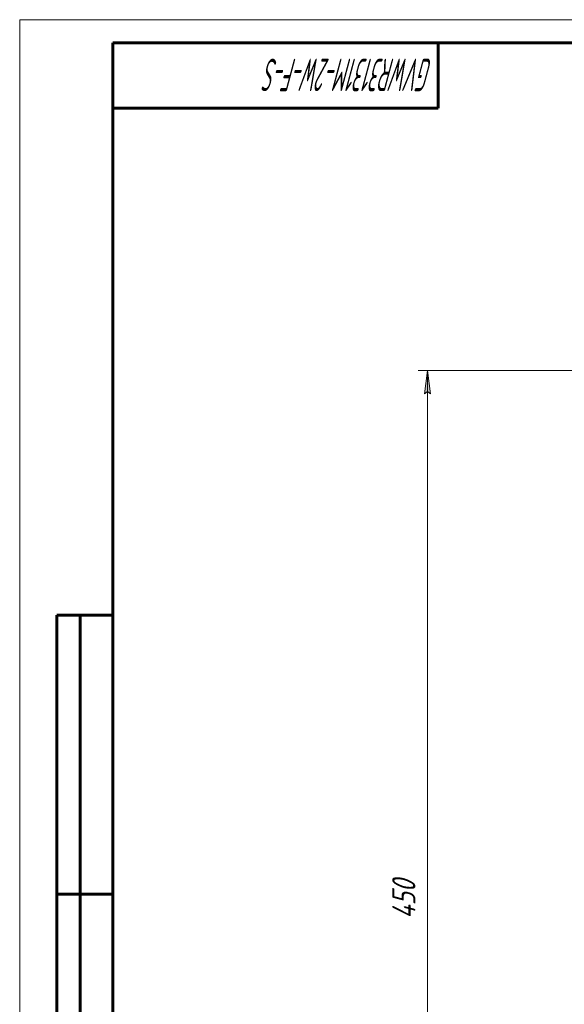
# Model space of a CAD drawing. Header units: millimetres. Extents: x 0 to 594, y 0 to 420.
# Tile 2 of 9: x 0 to 117, y 208 to 420. Entities that reach past the tile are written whole.
import ezdxf

# ---------------------------------------------------------------- set-up
doc = ezdxf.new("R2010")
doc.units = ezdxf.units.MM
doc.linetypes.add('K5LT_BASIC', pattern=[0])
doc.linetypes.add('K5LT_THIN', pattern=[0])
doc.layers.add('Системный слой', color=7, linetype='Continuous')
doc.layers.add('Системный слой (1)', color=7, linetype='Continuous', true_color=0x6c6c6c)
doc.styles.add('KDIMTEXTSTYLE', font='GOST_AU.SHX', dxfattribs={"width": 0.96, "oblique": 15, "height": 5})
doc.styles.add('KTEXTSTYLE', font='GOST_AU.SHX', dxfattribs={"width": 0.56, "height": 5})
doc.dimstyles.new('KDIMSTYLE (0.50)', dxfattribs={"dimtxt": 5, "dimasz": 1, "dimexe": 2, "dimexo": 0, "dimgap": 1, "dimtad": 1, "dimlfac": 2, "dimtxsty": 'KDIMTEXTSTYLE', "dimsah": 1, "dimcen": 0, "dimdle": 1, "dimadec": 0, "dimazin": 0, "dimtfac": 0.667, "dimtmove": 0, "dimatfit": 3, "dimfxl": 1, "dimtvp": 1, "dimtolj": 1, "dimtzin": 0, "dimarcsym": 0})

# ---------------------------------------------------------------- blocks, each defined once
blk = doc.blocks.new('D0')
at = {"layer": 'Системный слой (1)'}
for points in [[(88.35, 339.58), (87.7, 344.58), (87.04, 339.58), (87.7, 340.08)], [(87.7, 119.58), (88.35, 124.58), (87.7, 124.08), (87.04, 124.58)]]:
    blk.add_hatch(color=7, dxfattribs=at).paths.add_polyline_path(points)
at = {"layer": 'Системный слой (1)', "color": 7, "linetype": 'K5LT_THIN', "lineweight": 18, "true_color": 0xffffff}
for p, q in [((181.59, 344.58), (85.7, 344.58)), ((87.04, 339.58), (87.7, 344.58)), ((87.7, 344.58), (88.35, 339.58)), ((87.7, 340.08), (87.04, 339.58)), ((88.35, 339.58), (87.7, 340.08)), ((87.7, 119.58), (87.04, 124.58)), ((87.04, 124.58), (87.7, 124.08)), ((87.7, 124.08), (88.35, 124.58)), ((88.35, 124.58), (87.7, 119.58)), ((135.59, 119.58), (85.7, 119.58))]:
    blk.add_line(p, q, dxfattribs=at)
blk.add_wipeout([(86.7, 226.68), (79.31, 226.68), (79.31, 237.06), (86.7, 237.06)]).dxf.layer = 'Системный слой (1)'
blk.add_line((87.7, 344.58), (87.7, 119.58), dxfattribs=at)
at = {"layer": 'Системный слой (1)', "color": 7, "insert": (80.11, 226.68), "char_height": 5, "attachment_point": 1, "rotation": 90, "style": 'KTEXTSTYLE'}
blk.add_mtext('\\H5.0;\\W1.000;\\Q15;\\Q15;\\W0.960;450', dxfattribs=at)
blk = doc.blocks.new('KDIMARROW_01')
at = {"layer": 'Системный слой'}
blk.add_hatch(color=0, dxfattribs=at).paths.add_polyline_path([(0, 0), (-5, 0.66), (-4.5, 0), (-5, -0.66)])
at = {"layer": 'Системный слой', "color": 0, "linetype": 'K5LT_THIN', "lineweight": 18}
for p, q in [((-4.5, 0), (-5, 0.66)), ((-5, 0.66), (0, 0)), ((0, 0), (-5, -0.66)), ((-5, -0.66), (-4.5, 0))]:
    blk.add_line(p, q, dxfattribs=at)
at = {"layer": 'Системный слой (1)', "color": 0, "linetype": 'K5LT_THIN', "lineweight": 18}
blk.add_line((397.98, 163.33), (397.48, 163.33), dxfattribs=at)
blk = doc.blocks.new('U36')
at = {"color": 7, "linetype": 'K5LT_THIN', "lineweight": 18, "true_color": 0xffffff}
for p, q in [((0, 0), (0, 420)), ((0, 420), (594, 420))]:
    blk.add_line(p, q, dxfattribs=at)
at = {"color": 143, "linetype": 'K5LT_BASIC', "lineweight": 60, "true_color": 0x33acca}
for p, q in [((20, 5), (20, 415)), ((20, 415), (589, 415)), ((90, 415), (90, 401)), ((90, 401), (20, 401)), ((8, 172), (8, 292)), ((20, 292), (8, 292)), ((13, 172), (13, 292)), ((20, 232), (8, 232))]:
    blk.add_line(p, q, dxfattribs=at)
at = {"color": 7, "insert": (88.88, 404.64), "char_height": 7, "attachment_point": 1, "rotation": 180, "style": 'KTEXTSTYLE'}
blk.add_mtext('\\H5.0;\\W1.000;\\Q15;\\Q15;\\W0.507;\\H7.00;GVWR3131M-2W-F-S', dxfattribs=at)

msp = doc.modelspace()

# ---------------------------------------------------------------- dimensions: what is measured, and where the dimension line sits
at = {"layer": 'Системный слой (1)', "color": 7}
dim = msp.add_linear_dim(base=(87.6962, 344.5849), p1=(135.5926, 119.5849), p2=(181.5926, 344.5849), angle=90, dimstyle='KDIMSTYLE (0.50)', override={"dimexo": 0, "dimpost": '\\H5.0;\\W0.960;\\Q15;<>', "dimblk1": 'KDIMARROW_01', "dimblk2": 'KDIMARROW_01', "dimse1": 0, "dimse2": 0, "dimclrt": 7, "dimtol": 1, "dimtp": 0, "dimtm": 0, "dimtdec": 5, "dimtolj": 1}, dxfattribs=at)
dim.commit()
dim.dimension.update_dxf_attribs({"geometry": 'D0', "text_midpoint": (87.6962, 232.0849), "dimtype": 160})

# ---------------------------------------------------------------- next in the draw order: block references
msp.add_blockref('U36', (0, 0))

doc.saveas('drawing.dxf')
